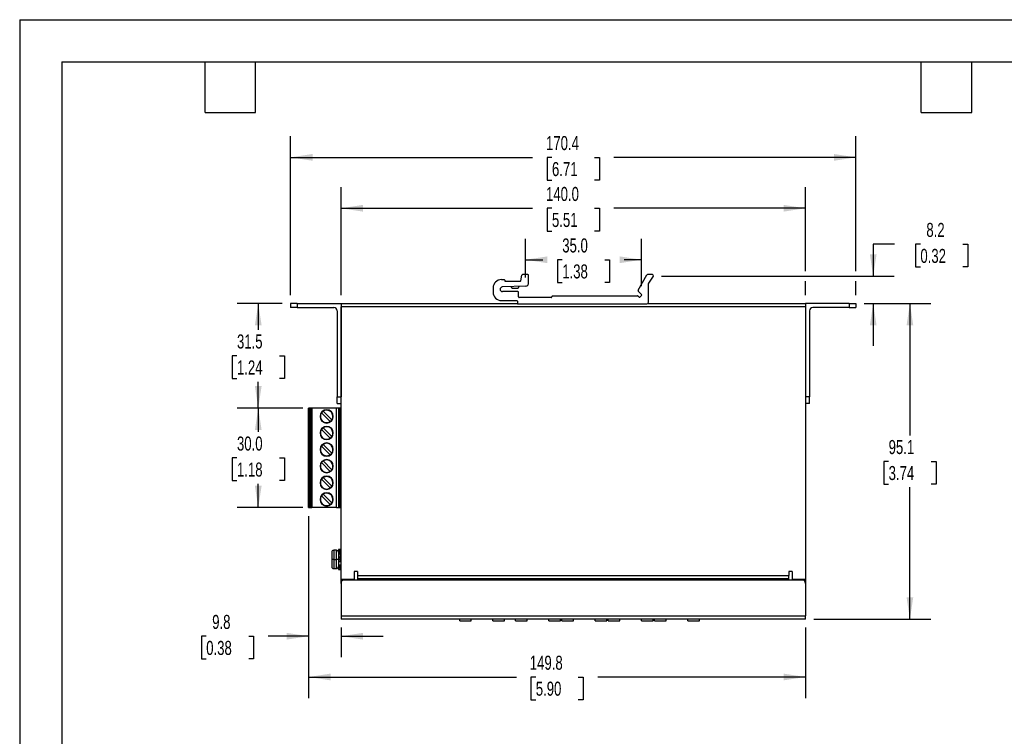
# Model space of a CAD drawing. Header units: millimetres. Extents: x 0 to 559, y 0 to 432.
# Tile 2 of 4: x 0 to 297, y 216 to 432. Entities that reach past the tile are written whole.
import ezdxf

# ---------------------------------------------------------------- set-up
doc = ezdxf.new("R2010")
doc.units = ezdxf.units.MM
doc.header["$LTSCALE"] = 2
doc.layers.add('DIMENSIONS', color=140, linetype='Continuous', lineweight=25)
doc.layers.add('TEXT', color=140, linetype='Continuous', lineweight=25)
doc.styles.add('SLDTEXTSTYLE0', font='TXT', dxfattribs={"width": 0.7})
doc.dimstyles.new('SLDDIMSTYLE1', dxfattribs={"dimtxt": 4.316016, "dimasz": 6.604, "dimexe": 0, "dimexo": 0.0625, "dimgap": 1.079004, "dimtad": 0, "dimtih": 1, "dimtoh": 1, "dimdec": 1, "dimrnd": 1e-09, "dimzin": 12, "dimdsep": 46, "dimtxsty": 'SLDTEXTSTYLE0', "dimsah": 1, "dimcen": 0.09, "dimadec": 0, "dimazin": 3, "dimtfac": 1, "dimtdec": 1, "dimtofl": 0, "dimtmove": 0, "dimatfit": 3, "dimfxl": 0, "dimfrac": 2, "dimtolj": 1, "dimtzin": 12, "dimarcsym": 0})
doc.dimstyles.new('SLDDIMSTYLE2', dxfattribs={"dimtxt": 4.316016, "dimasz": 6.604, "dimexe": 0, "dimexo": 0.0625, "dimgap": 1.079004, "dimtad": 0, "dimtih": 1, "dimtoh": 1, "dimdec": 1, "dimrnd": 1e-09, "dimzin": 12, "dimdsep": 46, "dimtxsty": 'SLDTEXTSTYLE0', "dimsah": 1, "dimcen": 0.09, "dimadec": 0, "dimazin": 3, "dimtfac": 1, "dimtdec": 1, "dimtmove": 0, "dimatfit": 0, "dimfxl": 0, "dimfrac": 2, "dimtolj": 1, "dimtzin": 12, "dimarcsym": 0})
doc.dimstyles.new('SLDDIMSTYLE3', dxfattribs={"dimtxt": 4.316016, "dimasz": 6.604, "dimexe": 0, "dimexo": 0.0625, "dimgap": 1.079004, "dimtad": 0, "dimtih": 1, "dimtoh": 1, "dimdec": 1, "dimrnd": 1e-09, "dimzin": 4, "dimdsep": 46, "dimtxsty": 'SLDTEXTSTYLE0', "dimsah": 1, "dimcen": 0.09, "dimadec": 0, "dimazin": 1, "dimtfac": 1, "dimtdec": 1, "dimtofl": 0, "dimtmove": 0, "dimatfit": 3, "dimfxl": 0, "dimfrac": 2, "dimtolj": 1, "dimtzin": 12, "dimarcsym": 0})

# ---------------------------------------------------------------- blocks, each defined once
blk = doc.blocks.new('_D_14')
at = {"layer": 'DIMENSIONS'}
for p, q in [((152.45, 354.1), (152.45, 365.83)), ((187.47, 351.55), (187.47, 365.83)), ((152.45, 359.48), (157.7, 359.48)), ((163.55, 359.48), (162.1, 359.48)), ((162.1, 359.48), (162.1, 352.62)), ((176.37, 359.48), (177.82, 359.48)), ((177.82, 359.48), (177.82, 352.62)), ((187.47, 359.48), (182.22, 359.48)), ((162.1, 352.62), (163.55, 352.62)), ((177.82, 352.62), (176.37, 352.62))]:
    blk.add_line(p, q, dxfattribs=at)
for points in [[(152.45, 359.48), (159.06, 358.46), (159.06, 360.49)], [(187.47, 359.48), (180.87, 360.49), (180.87, 358.46)]]:
    blk.add_solid(points, dxfattribs=at)
at = {"layer": 'DIMENSIONS', "char_height": 4.233, "attachment_point": 1, "style": 'SLDTEXTSTYLE0'}
for s, insert in [('35.0', (163.55, 365.9)), ('1.38', (163.55, 358.08))]:
    blk.add_mtext(s, dxfattribs=dict(at, insert=insert))
blk = doc.blocks.new('_D_15')
at = {"layer": 'DIMENSIONS'}
for p, q in [((85.36, 314.79), (65.57, 314.79)), ((71.92, 314.79), (71.92, 307.62)), ((65.5, 299.79), (64.05, 299.79)), ((64.05, 299.79), (64.05, 292.93)), ((78.33, 299.79), (79.78, 299.79)), ((79.78, 299.79), (79.78, 292.93)), ((64.05, 292.93), (65.5, 292.93)), ((71.92, 284.79), (71.92, 291.97)), ((79.78, 292.93), (78.33, 292.93)), ((85.36, 284.79), (65.57, 284.79))]:
    blk.add_line(p, q, dxfattribs=at)
for points in [[(71.92, 314.79), (70.9, 308.19), (72.93, 308.19)], [(71.92, 284.79), (72.93, 291.4), (70.9, 291.4)]]:
    blk.add_solid(points, dxfattribs=at)
at = {"layer": 'DIMENSIONS', "char_height": 4.233, "attachment_point": 1, "style": 'SLDTEXTSTYLE0'}
for s, insert in [('30.0', (65.5, 306.22)), ('1.18', (65.5, 298.39))]:
    blk.add_mtext(s, dxfattribs=dict(at, insert=insert))
blk = doc.blocks.new('_D_16')
at = {"layer": 'DIMENSIONS'}
for p, q in [((87.1, 282.25), (87.1, 227.42)), ((236.86, 248.65), (236.86, 227.42)), ((87.1, 233.77), (149.72, 233.77)), ((155.57, 233.77), (154.12, 233.77)), ((154.12, 233.77), (154.12, 226.91)), ((168.39, 233.77), (169.84, 233.77)), ((169.84, 233.77), (169.84, 226.91)), ((236.86, 233.77), (174.24, 233.77)), ((154.12, 226.91), (155.57, 226.91)), ((169.84, 226.91), (168.39, 226.91))]:
    blk.add_line(p, q, dxfattribs=at)
for points in [[(87.1, 233.77), (93.7, 232.76), (93.7, 234.79)], [(236.86, 233.77), (230.26, 234.79), (230.26, 232.76)]]:
    blk.add_solid(points, dxfattribs=at)
at = {"layer": 'DIMENSIONS', "char_height": 4.233, "attachment_point": 1, "style": 'SLDTEXTSTYLE0'}
for s, insert in [('149.8', (153.77, 240.19)), ('5.90', (155.57, 232.37))]:
    blk.add_mtext(s, dxfattribs=dict(at, insert=insert))
blk = doc.blocks.new('_D_17')
at = {"layer": 'DIMENSIONS'}
for p, q in [((87.1, 282.25), (87.1, 239.71)), ((96.86, 248.65), (96.86, 239.71)), ((56.23, 246.06), (54.78, 246.06)), ((54.78, 246.06), (54.78, 239.2)), ((69.06, 246.06), (70.51, 246.06)), ((70.51, 246.06), (70.51, 239.2)), ((87.1, 246.06), (74.91, 246.06)), ((96.86, 246.06), (109.56, 246.06)), ((54.78, 239.2), (56.23, 239.2)), ((70.51, 239.2), (69.06, 239.2))]:
    blk.add_line(p, q, dxfattribs=at)
for points in [[(87.1, 246.06), (80.49, 247.07), (80.49, 245.04)], [(96.86, 246.06), (103.47, 245.04), (103.47, 247.07)]]:
    blk.add_solid(points, dxfattribs=at)
at = {"layer": 'DIMENSIONS', "char_height": 4.233, "attachment_point": 1, "style": 'SLDTEXTSTYLE0'}
for s, insert in [('9.8', (58.03, 252.48)), ('0.38', (56.23, 244.65))]:
    blk.add_mtext(s, dxfattribs=dict(at, insert=insert))
blk = doc.blocks.new('_D_18')
at = {"layer": 'DIMENSIONS'}
for p, q in [((96.86, 348.83), (96.86, 381.34)), ((236.86, 356.05), (236.86, 381.34)), ((96.86, 374.99), (154.6, 374.99)), ((160.45, 374.99), (159, 374.99)), ((159, 374.99), (159, 368.13)), ((173.28, 374.99), (174.73, 374.99)), ((174.73, 374.99), (174.73, 368.13)), ((236.86, 374.99), (179.13, 374.99)), ((159, 368.13), (160.45, 368.13)), ((174.73, 368.13), (173.28, 368.13)), ((236.86, 348.83), (236.86, 353))]:
    blk.add_line(p, q, dxfattribs=at)
for points in [[(96.86, 374.99), (103.47, 373.98), (103.47, 376.01)], [(236.86, 374.99), (230.26, 376.01), (230.26, 373.98)]]:
    blk.add_solid(points, dxfattribs=at)
at = {"layer": 'DIMENSIONS', "char_height": 4.233, "attachment_point": 1, "style": 'SLDTEXTSTYLE0'}
for s, insert in [('140.0', (158.66, 381.42)), ('5.51', (160.45, 373.59))]:
    blk.add_mtext(s, dxfattribs=dict(at, insert=insert))
blk = doc.blocks.new('_D_19')
at = {"layer": 'DIMENSIONS'}
for p, q in [((263.72, 364.16), (257.28, 364.16)), ((257.28, 364.16), (257.28, 354.53)), ((271.5, 364.16), (270.05, 364.16)), ((270.05, 364.16), (270.05, 357.3)), ((284.33, 364.16), (285.78, 364.16)), ((285.78, 364.16), (285.78, 357.3)), ((270.05, 357.3), (271.5, 357.3)), ((285.78, 357.3), (284.33, 357.3)), ((193.5, 354.53), (263.63, 354.53)), ((254.6, 346.29), (263.63, 346.29)), ((257.28, 346.29), (257.28, 333.59))]:
    blk.add_line(p, q, dxfattribs=at)
for points in [[(257.28, 354.53), (258.3, 361.13), (256.27, 361.13)], [(257.28, 346.29), (256.27, 339.69), (258.3, 339.69)]]:
    blk.add_solid(points, dxfattribs=at)
at = {"layer": 'DIMENSIONS', "char_height": 4.233, "attachment_point": 1, "style": 'SLDTEXTSTYLE0'}
for s, insert in [('8.2', (273.3, 370.59)), ('0.32', (271.5, 362.76))]:
    blk.add_mtext(s, dxfattribs=dict(at, insert=insert))
blk = doc.blocks.new('_D_20')
at = {"layer": 'DIMENSIONS'}
for p, q in [((254.6, 346.29), (274.7, 346.29)), ((268.35, 346.29), (268.35, 306.57)), ((261.93, 298.74), (260.48, 298.74)), ((260.48, 298.74), (260.48, 291.88)), ((274.76, 298.74), (276.21, 298.74)), ((276.21, 298.74), (276.21, 291.88)), ((260.48, 291.88), (261.93, 291.88)), ((268.35, 251.19), (268.35, 290.92)), ((276.21, 291.88), (274.76, 291.88)), ((239.4, 251.19), (274.7, 251.19))]:
    blk.add_line(p, q, dxfattribs=at)
for points in [[(268.35, 346.29), (267.33, 339.69), (269.36, 339.69)], [(268.35, 251.19), (269.36, 257.8), (267.33, 257.8)]]:
    blk.add_solid(points, dxfattribs=at)
at = {"layer": 'DIMENSIONS', "char_height": 4.233, "attachment_point": 1, "style": 'SLDTEXTSTYLE0'}
for s, insert in [('95.1', (261.93, 305.17)), ('3.74', (261.93, 297.34))]:
    blk.add_mtext(s, dxfattribs=dict(at, insert=insert))
blk = doc.blocks.new('_D_21')
at = {"layer": 'DIMENSIONS'}
for p, q in [((81.66, 348.83), (81.66, 396.68)), ((252.06, 356.05), (252.06, 396.68)), ((81.66, 390.33), (154.6, 390.33)), ((160.45, 390.33), (159, 390.33)), ((159, 390.33), (159, 383.47)), ((173.28, 390.33), (174.73, 390.33)), ((174.73, 390.33), (174.73, 383.47)), ((252.06, 390.33), (179.13, 390.33)), ((159, 383.47), (160.45, 383.47)), ((174.73, 383.47), (173.28, 383.47)), ((252.06, 348.83), (252.06, 353))]:
    blk.add_line(p, q, dxfattribs=at)
for points in [[(81.66, 390.33), (88.27, 389.31), (88.27, 391.34)], [(252.06, 390.33), (245.46, 391.34), (245.46, 389.31)]]:
    blk.add_solid(points, dxfattribs=at)
at = {"layer": 'DIMENSIONS', "char_height": 4.233, "attachment_point": 1, "style": 'SLDTEXTSTYLE0'}
for s, insert in [('170.4', (158.66, 396.75)), ('6.71', (160.45, 388.92))]:
    blk.add_mtext(s, dxfattribs=dict(at, insert=insert))
blk = doc.blocks.new('_D_22')
at = {"layer": 'DIMENSIONS'}
for p, q in [((79.12, 346.29), (65.57, 346.29)), ((71.92, 346.29), (71.92, 338.37)), ((65.5, 330.54), (64.05, 330.54)), ((64.05, 330.54), (64.05, 323.68)), ((78.33, 330.54), (79.78, 330.54)), ((79.78, 330.54), (79.78, 323.68)), ((64.05, 323.68), (65.5, 323.68)), ((79.78, 323.68), (78.33, 323.68)), ((71.92, 314.79), (71.92, 322.72)), ((85.36, 314.79), (65.57, 314.79))]:
    blk.add_line(p, q, dxfattribs=at)
for points in [[(71.92, 346.29), (70.9, 339.69), (72.93, 339.69)], [(71.92, 314.79), (72.93, 321.4), (70.9, 321.4)]]:
    blk.add_solid(points, dxfattribs=at)
at = {"layer": 'DIMENSIONS', "char_height": 4.233, "attachment_point": 1, "style": 'SLDTEXTSTYLE0'}
for s, insert in [('31.5', (65.5, 336.97)), ('1.24', (65.5, 329.14))]:
    blk.add_mtext(s, dxfattribs=dict(at, insert=insert))

msp = doc.modelspace()

# ---------------------------------------------------------------- linework, layer by layer
at = {"color": 7, "linetype": 'Continuous'}
for q in [(0, 0.01), (558.8, 431.81)]:
    msp.add_line((0, 431.81), q, dxfattribs=at)
for p, q in [((145.21, 353.49), (146.01, 353.49)), ((146.21, 353.29), (146.21, 353.19)), ((151.05, 353.16), (151.38, 354.83)), ((153.21, 354.99), (151.58, 354.99)), ((153.41, 352.56), (153.41, 354.79)), ((186.42, 350.28), (189.08, 354.89)), ((190.71, 354.99), (189.25, 354.99)), ((190.96, 354.53), (189.55, 352.45)), ((142.71, 350.99), (142.71, 349.69)), ((152.45, 351.56), (145.49, 351.29)), ((146.41, 352.99), (150.85, 352.99)), ((148.5, 350.94), (148.53, 350.94)), ((148.78, 350.89), (149.83, 350.89)), ((189.51, 346.69), (189.51, 352.33)), ((150.21, 349.89), (145.51, 349.89)), ((150.41, 348.29), (150.41, 349.69)), ((160.21, 348.09), (150.61, 348.09)), ((160.41, 348.39), (160.41, 348.29)), ((160.61, 348.59), (186.25, 348.59)), ((186.39, 348.54), (186.69, 348.23)), ((187.47, 349.01), (186.45, 350.04)), ((186.98, 348.23), (187.47, 348.73)), ((81.66, 346.29), (81.66, 345.09)), ((83.66, 346.29), (81.66, 346.29)), ((83.66, 345.09), (81.66, 345.09)), ((83.66, 346.29), (83.66, 345.09)), ((83.66, 346.29), (96.86, 346.29)), ((83.66, 345.09), (94.66, 345.09)), ((96.86, 346.29), (96.86, 318.19)), ((96.86, 346.29), (150.04, 346.29)), ((236.86, 345.29), (96.86, 345.29)), ((96.86, 263.19), (96.86, 345.29)), ((145.21, 347.19), (149.81, 347.19)), ((150.01, 346.99), (150.01, 346.39)), ((150.21, 346.19), (189.01, 346.19)), ((189.31, 346.29), (236.86, 346.29)), ((236.86, 346.29), (236.86, 318.19)), ((250.06, 346.29), (236.86, 346.29)), ((236.86, 345.29), (236.86, 263.19)), ((250.06, 345.09), (239.06, 345.09)), ((250.06, 346.29), (250.06, 345.09)), ((250.06, 346.29), (252.06, 346.29)), ((250.06, 345.09), (252.06, 345.09)), ((252.06, 346.29), (252.06, 345.09)), ((95.66, 344.09), (95.66, 318.19)), ((238.06, 344.09), (238.06, 318.19)), ((95.66, 318.19), (96.86, 318.19)), ((95.66, 316.19), (95.66, 318.19)), ((238.06, 318.19), (236.86, 318.19)), ((238.06, 316.19), (238.06, 318.19)), ((87.1, 284.79), (87.1, 314.79)), ((87.3, 314.79), (87.1, 314.79)), ((87.3, 314.79), (87.3, 284.79)), ((87.3, 314.79), (87.4, 314.79)), ((87.4, 314.79), (87.4, 284.79)), ((87.88, 314.79), (87.4, 314.79)), ((87.88, 314.79), (87.88, 284.79)), ((87.9, 314.79), (87.88, 314.79)), ((87.9, 284.79), (87.9, 314.79)), ((88.1, 314.79), (87.9, 314.79)), ((88.1, 314.79), (88.1, 284.79)), ((95.53, 314.79), (88.1, 314.79)), ((95.53, 284.79), (95.53, 314.79)), ((96.13, 314.79), (95.53, 314.79)), ((95.66, 316.19), (96.86, 316.19)), ((96.13, 314.79), (96.13, 284.79)), ((96.5, 314.79), (96.13, 314.79)), ((96.5, 314.79), (96.5, 311.39)), ((96.86, 314.79), (96.5, 314.79)), ((238.06, 316.19), (236.86, 316.19)), ((93.59, 310.73), (90.97, 313.36)), ((91.46, 313.86), (94.09, 311.23)), ((91.46, 308.86), (94.09, 306.23)), ((96.5, 311.39), (96.5, 309.79)), ((96.53, 311.39), (96.5, 311.39)), ((96.5, 309.79), (96.5, 289.79)), ((96.5, 309.79), (96.53, 309.79)), ((96.53, 309.79), (96.53, 311.39)), ((96.53, 309.79), (96.75, 309.79)), ((96.75, 311.39), (96.6, 311.39)), ((96.75, 311.39), (96.75, 309.79)), ((96.86, 311.39), (96.75, 311.39)), ((96.75, 309.79), (96.86, 309.79)), ((90.97, 308.36), (93.59, 305.73)), ((90.97, 303.36), (93.59, 300.73)), ((94.09, 301.23), (91.46, 303.86)), ((93.59, 295.73), (90.97, 298.36)), ((91.46, 298.86), (94.09, 296.23)), ((91.46, 293.86), (94.09, 291.23)), ((93.59, 290.73), (90.97, 293.36)), ((90.97, 288.36), (93.59, 285.73)), ((94.09, 286.23), (91.46, 288.86)), ((96.5, 289.79), (96.5, 288.19)), ((96.53, 289.79), (96.5, 289.79)), ((96.5, 288.19), (96.5, 284.79)), ((96.5, 288.19), (96.53, 288.19)), ((96.53, 288.19), (96.53, 289.79)), ((96.75, 289.79), (96.6, 289.79)), ((96.6, 288.19), (96.75, 288.19)), ((96.75, 289.79), (96.75, 288.19)), ((96.86, 289.79), (96.75, 289.79)), ((96.75, 288.19), (96.86, 288.19)), ((87.1, 284.79), (87.3, 284.79)), ((87.3, 284.79), (87.4, 284.79)), ((87.4, 284.79), (87.88, 284.79)), ((87.88, 284.79), (87.9, 284.79)), ((87.9, 284.79), (88.1, 284.79)), ((95.53, 284.79), (88.1, 284.79)), ((95.53, 284.79), (96.13, 284.79)), ((96.13, 284.79), (96.5, 284.79)), ((96.5, 284.79), (96.86, 284.79)), ((94.06, 271.34), (94.06, 269.19)), ((95.46, 271.94), (94.66, 271.94)), ((94.66, 271.94), (94.66, 269.19)), ((95.46, 269.19), (95.46, 271.94)), ((96.06, 272.11), (96.06, 271.75)), ((96.06, 271.75), (96.06, 271.49)), ((96.06, 271.49), (96.06, 271.35)), ((96.16, 271.35), (96.06, 271.35)), ((96.06, 271.35), (96.06, 271.19)), ((96.06, 271.19), (96.06, 270.76)), ((96.06, 270.76), (96.06, 269.89)), ((96.16, 272.21), (96.16, 271.84)), ((96.76, 272.21), (96.16, 272.21)), ((96.16, 272.21), (96.16, 272.21)), ((96.16, 271.84), (96.16, 271.75)), ((96.16, 271.84), (96.76, 271.84)), ((96.16, 271.75), (96.16, 271.68)), ((96.76, 271.75), (96.16, 271.75)), ((96.76, 271.68), (96.16, 271.68)), ((96.16, 271.68), (96.16, 271.42)), ((96.16, 271.42), (96.76, 271.42)), ((96.16, 271.42), (96.16, 271.35)), ((96.16, 271.35), (96.16, 271.27)), ((96.76, 271.27), (96.16, 271.27)), ((96.16, 271.27), (96.16, 270.86)), ((96.76, 270.86), (96.16, 270.86)), ((96.16, 270.86), (96.16, 270.81)), ((96.16, 270.81), (96.16, 269.92)), ((96.76, 270.81), (96.16, 270.81)), ((96.76, 271.84), (96.76, 272.21)), ((96.76, 272.21), (96.76, 272.21)), ((96.76, 271.75), (96.76, 271.84)), ((96.76, 271.68), (96.76, 271.75)), ((96.76, 271.42), (96.76, 271.68)), ((96.76, 271.35), (96.76, 271.42)), ((96.76, 271.27), (96.76, 271.35)), ((96.86, 271.35), (96.76, 271.35)), ((96.76, 270.86), (96.76, 271.27)), ((96.76, 270.81), (96.76, 270.86)), ((96.76, 269.92), (96.76, 270.81)), ((94.66, 269.19), (94.06, 269.19)), ((94.06, 269.19), (94.06, 267.04)), ((94.66, 269.19), (95.46, 269.19)), ((94.66, 269.19), (94.66, 266.44)), ((96.06, 269.19), (95.46, 269.19)), ((95.46, 266.44), (95.46, 269.19)), ((96.06, 269.89), (96.06, 269.69)), ((96.16, 269.69), (96.06, 269.69)), ((96.06, 269.69), (96.06, 269.66)), ((96.06, 269.66), (96.06, 269.19)), ((96.06, 269.19), (96.06, 268.73)), ((96.06, 268.73), (96.06, 268.69)), ((96.16, 268.69), (96.06, 268.69)), ((96.06, 268.69), (96.06, 268.49)), ((96.86, 268.49), (96.06, 268.49)), ((96.06, 268.49), (96.06, 268.47)), ((96.86, 268.47), (96.06, 268.47)), ((96.06, 268.47), (96.06, 267.55)), ((96.06, 267.52), (96.06, 267.2)), ((96.06, 267.2), (96.06, 267.04)), ((96.16, 269.92), (96.16, 269.89)), ((96.16, 269.92), (96.76, 269.92)), ((96.76, 269.89), (96.16, 269.89)), ((96.16, 269.89), (96.16, 269.79)), ((96.76, 269.79), (96.16, 269.79)), ((96.16, 269.79), (96.16, 269.69)), ((96.16, 269.69), (96.16, 269.68)), ((96.76, 269.68), (96.16, 269.68)), ((96.16, 269.68), (96.16, 269.19)), ((96.76, 269.19), (96.16, 269.19)), ((96.16, 269.19), (96.16, 268.71)), ((96.16, 268.71), (96.16, 268.69)), ((96.16, 268.71), (96.76, 268.71)), ((96.16, 268.69), (96.16, 268.59)), ((96.16, 268.59), (96.76, 268.59)), ((96.76, 267.47), (96.16, 267.47)), ((96.16, 267.47), (96.16, 267.12)), ((96.16, 267.12), (96.76, 267.12)), ((96.16, 267.12), (96.16, 267.04)), ((96.76, 269.89), (96.76, 269.92)), ((96.76, 269.79), (96.76, 269.89)), ((96.76, 269.69), (96.76, 269.79)), ((96.86, 269.69), (96.76, 269.69)), ((96.76, 269.68), (96.76, 269.69)), ((96.76, 269.19), (96.76, 269.68)), ((96.76, 268.71), (96.76, 269.19)), ((96.76, 268.69), (96.76, 268.71)), ((96.76, 268.59), (96.76, 268.69)), ((96.86, 268.69), (96.76, 268.69)), ((96.76, 267.12), (96.76, 267.47)), ((96.76, 267.04), (96.76, 267.12)), ((94.66, 266.44), (95.46, 266.44)), ((96.16, 267.04), (96.06, 267.04)), ((96.06, 267.04), (96.06, 266.9)), ((96.06, 266.9), (96.06, 266.64)), ((96.06, 266.64), (96.06, 266.28)), ((96.16, 267.04), (96.16, 266.97)), ((96.16, 266.97), (96.16, 266.71)), ((96.76, 266.97), (96.16, 266.97)), ((96.16, 266.71), (96.16, 266.64)), ((96.16, 266.71), (96.76, 266.71)), ((96.76, 266.64), (96.16, 266.64)), ((96.16, 266.64), (96.16, 266.55)), ((96.76, 266.55), (96.16, 266.55)), ((96.16, 266.55), (96.16, 266.18)), ((96.16, 266.18), (96.76, 266.18)), ((96.16, 266.18), (96.16, 266.18)), ((96.76, 266.97), (96.76, 267.04)), ((96.86, 267.04), (96.76, 267.04)), ((96.76, 266.71), (96.76, 266.97)), ((96.76, 266.64), (96.76, 266.71)), ((96.76, 266.55), (96.76, 266.64)), ((96.76, 266.18), (96.76, 266.55)), ((96.76, 266.18), (96.76, 266.18)), ((101.86, 265.59), (100.86, 265.59)), ((100.86, 265.59), (100.86, 263.19)), ((101.86, 265.59), (101.86, 264.39)), ((101.86, 264.39), (231.86, 264.39)), ((101.86, 264.39), (101.86, 263.39)), ((231.86, 265.59), (231.86, 264.39)), ((232.86, 265.59), (231.86, 265.59)), ((231.86, 263.39), (231.86, 264.39)), ((232.86, 265.59), (232.86, 263.19)), ((96.86, 261.99), (96.86, 263.19)), ((100.86, 263.19), (96.86, 263.19)), ((96.86, 261.99), (96.86, 252.19)), ((97.86, 263.19), (97.86, 262.99)), ((235.86, 262.99), (97.86, 262.99)), ((100.86, 262.99), (100.86, 263.19)), ((231.86, 263.39), (101.86, 263.39)), ((101.86, 263.39), (101.86, 262.99)), ((231.86, 262.99), (231.86, 263.39)), ((232.86, 263.19), (232.86, 262.99)), ((236.86, 263.19), (232.86, 263.19)), ((235.86, 262.99), (235.86, 263.19)), ((236.86, 263.19), (236.86, 261.99)), ((236.86, 261.99), (236.86, 252.19)), ((96.86, 252.19), (236.86, 252.19)), ((96.86, 252.19), (96.86, 251.19)), ((236.86, 251.19), (96.86, 251.19)), ((132.63, 250.7), (132.63, 251.19)), ((132.63, 250.7), (136.13, 250.7)), ((136.13, 250.7), (136.13, 251.19)), ((142.63, 250.7), (142.63, 251.19)), ((142.63, 250.7), (146.13, 250.7)), ((146.13, 250.7), (146.13, 251.19)), ((149.49, 250.69), (149.49, 251.19)), ((149.49, 250.69), (152.99, 250.69)), ((152.99, 250.69), (152.99, 251.19)), ((159.49, 250.69), (159.49, 251.19)), ((159.49, 250.69), (162.99, 250.69)), ((162.99, 250.69), (162.99, 251.19)), ((163.46, 250.69), (163.46, 251.19)), ((163.46, 250.69), (166.96, 250.69)), ((166.96, 250.69), (166.96, 251.19)), ((173.46, 250.69), (173.46, 251.19)), ((173.46, 250.69), (176.96, 250.69)), ((176.96, 250.69), (176.96, 251.19)), ((177.43, 250.69), (177.43, 251.19)), ((177.43, 250.69), (180.93, 250.69)), ((180.93, 250.69), (180.93, 251.19)), ((187.43, 250.69), (187.43, 251.19)), ((187.43, 250.69), (190.93, 250.69)), ((190.93, 250.69), (190.93, 251.19)), ((191.4, 250.69), (191.4, 251.19)), ((191.4, 250.69), (194.9, 250.69)), ((194.9, 250.69), (194.9, 251.19)), ((201.4, 250.69), (201.4, 251.19)), ((201.4, 250.69), (204.9, 250.69)), ((204.9, 250.69), (204.9, 251.19)), ((236.86, 251.19), (236.86, 252.19))]:
    msp.add_line(p, q)
at = {"flags": 128}
for points in [[(148.09, 351.39), (148.11, 351.29), (148.23, 351.11), (148.23, 351.11)], [(96.16, 270.81), (96.14, 270.81), (96.13, 270.81), (96.11, 270.81), (96.09, 270.8), (96.08, 270.79), (96.07, 270.78), (96.07, 270.77), (96.06, 270.76)], [(96.86, 270.76), (96.86, 270.77), (96.86, 270.78), (96.85, 270.79), (96.83, 270.8), (96.82, 270.81), (96.8, 270.81), (96.78, 270.81), (96.76, 270.81)]]:
    msp.add_lwpolyline(points, dxfattribs=at)
for centre, radius, start, end in [((145.21, 350.99), 2.5, 90, 180), ((146.01, 353.29), 0.2, 0, 90), ((146.41, 353.19), 0.2, 180, 270), ((151.58, 354.79), 0.2, 90, 168.6901), ((153.21, 354.79), 0.2, 0, 90), ((189.25, 354.79), 0.2, 90, 150), ((190.71, 354.69), 0.3, 325.8066, 90), ((145.51, 350.59), 0.7, 92.1711, 270), ((148.73, 351.59), 0.7, 196.8397, 270), ((148.65, 351.49), 0.568, 190.2618, 257.4279), ((149.87, 351.59), 0.7, 270, 351.1231), ((149.89, 351.55), 0.657, 278.5112, 354.6316), ((150.85, 353.19), 0.2, 270, 348.6901), ((152.41, 352.56), 1, 272.1711, 0), ((186.59, 350.18), 0.2, 150, 225), ((189.71, 352.33), 0.2, 145.8066, 180), ((145.21, 349.69), 2.5, 180, 270), ((150.21, 349.69), 0.2, 0, 90), ((150.61, 348.29), 0.2, 180, 270), ((160.21, 348.29), 0.2, 270, 0), ((160.61, 348.39), 0.2, 90, 180), ((186.25, 348.39), 0.2, 45, 90), ((186.84, 348.38), 0.2, 225, 315), ((187.33, 348.87), 0.2, 315, 45), ((94.66, 344.09), 1, 0, 90), ((149.81, 346.99), 0.2, 0, 90), ((150.21, 346.39), 0.2, 180, 270), ((189.01, 346.69), 0.5, 270, 360), ((239.06, 344.09), 1, 90, 180), ((92.53, 312.29), 2, 0, 180), ((92.53, 312.29), 2, 180, 0), ((92.53, 312.29), 1.89, 145.6635, 225), ((92.53, 312.29), 1.89, 124.3365, 145.6635), ((92.53, 312.29), 1.89, 45, 124.3365), ((92.53, 312.29), 1.89, 325.6635, 45), ((92.53, 307.29), 2, 0, 180), ((92.53, 307.29), 1.89, 124.3365, 145.6635), ((92.53, 312.29), 1.89, 225, 304.3365), ((92.53, 307.29), 1.89, 45, 124.3365), ((92.53, 312.29), 1.89, 304.3365, 325.6635), ((92.53, 307.29), 2, 180, 0), ((92.53, 307.29), 1.89, 145.6635, 225), ((92.53, 307.29), 1.89, 225, 304.3365), ((92.53, 307.29), 1.89, 304.3365, 325.6635), ((92.53, 307.29), 1.89, 325.6635, 45), ((92.53, 302.29), 2, 0, 180), ((92.53, 302.29), 1.89, 145.6635, 225), ((92.53, 302.29), 1.89, 124.3365, 145.6635), ((92.53, 302.29), 1.89, 45, 124.3365), ((92.53, 302.29), 1.89, 325.6635, 45), ((92.53, 302.29), 2, 180, 0), ((92.53, 302.29), 1.89, 225, 304.3365), ((92.53, 302.29), 1.89, 304.3365, 325.6635), ((92.53, 297.29), 2, 0, 180), ((92.53, 297.29), 2, 180, 0), ((92.53, 297.29), 1.89, 145.6635, 225), ((92.53, 297.29), 1.89, 124.3365, 145.6635), ((92.53, 297.29), 1.89, 45, 124.3365), ((92.53, 297.29), 1.89, 325.6635, 45), ((92.53, 292.29), 2, 0, 180), ((92.53, 292.29), 1.89, 124.3365, 145.6635), ((92.53, 297.29), 1.89, 225, 304.3365), ((92.53, 292.29), 1.89, 45, 124.3365), ((92.53, 297.29), 1.89, 304.3365, 325.6635), ((92.53, 292.29), 2, 180, 0), ((92.53, 292.29), 1.89, 145.6635, 225), ((92.53, 292.29), 1.89, 225, 304.3365), ((92.53, 292.29), 1.89, 304.3365, 325.6635), ((92.53, 292.29), 1.89, 325.6635, 45), ((92.53, 287.29), 2, 0, 180), ((92.53, 287.29), 1.89, 145.6635, 225), ((92.53, 287.29), 1.89, 124.3365, 145.6635), ((92.53, 287.29), 1.89, 45, 124.3365), ((92.53, 287.29), 1.89, 325.6635, 45), ((92.53, 287.29), 2, 180, 0), ((92.53, 287.29), 1.89, 225, 304.3365), ((92.53, 287.29), 1.89, 304.3365, 325.6635), ((94.66, 271.34), 0.6, 90, 180), ((95.46, 271.34), 0.6, 0, 90), ((96.16, 272.11), 0.0986, 89.2094, 179.187), ((96.16, 271.74), 0.0935, 85.8131, 175.0874), ((96.15, 271.77), 0.0893, 191.4218, 278.0495), ((96.15, 271.51), 0.0893, 191.4218, 278.0495), ((96.16, 271.18), 0.0927, 85.1841, 174.1938), ((96.16, 270.76), 0.1, 90, 180), ((96.76, 272.11), 0.1, 0, 90), ((96.77, 272.11), 0.0986, 0.813, 90.7906), ((96.77, 271.74), 0.0935, 4.9126, 94.1869), ((96.78, 271.77), 0.0893, 261.9505, 348.5782), ((96.78, 271.51), 0.0893, 261.9505, 348.5782), ((96.77, 271.18), 0.0927, 5.8062, 94.8159), ((96.76, 270.76), 0.1, 0, 90), ((96.14, 269.79), 0.127, 79.2612, 127.0068), ((96.16, 269.89), 0.1, 180, 270), ((96.14, 269.53), 0.146, 80.5358, 121.2353), ((96.14, 268.86), 0.146, 238.7647, 279.4642), ((96.16, 268.49), 0.1, 90, 180), ((96.16, 267.56), 0.094, 184.8526, 273.8378), ((96.16, 267.21), 0.0927, 185.8062, 274.8159), ((96.79, 269.79), 0.127, 52.9932, 100.7388), ((96.76, 269.89), 0.1, 270, 0), ((96.79, 269.53), 0.146, 58.7647, 99.4642), ((96.79, 268.86), 0.146, 260.5358, 301.2353), ((96.76, 268.49), 0.0999, 359.9324, 90.0676), ((96.77, 267.56), 0.0928, 265.405, 355.9045), ((96.77, 267.21), 0.0927, 265.1841, 354.1938), ((94.66, 267.04), 0.6, 180, 270), ((95.46, 267.04), 0.6, 270, 0), ((96.15, 266.88), 0.0893, 81.9505, 168.5782), ((96.15, 266.62), 0.0893, 81.9505, 168.5782), ((96.16, 266.64), 0.0935, 184.9126, 274.1869), ((96.16, 266.28), 0.0986, 180.813, 270.7906), ((96.78, 266.88), 0.0893, 11.4218, 98.0495), ((96.78, 266.62), 0.0893, 11.4218, 98.0495), ((96.77, 266.64), 0.0935, 265.8131, 355.0874), ((96.77, 266.28), 0.0986, 269.2094, 359.187), ((97.86, 261.99), 1, 90, 180), ((235.86, 261.99), 1, 0, 90)]:
    msp.add_arc(centre, radius, start, end)
at = {"layer": 'TEXT'}
for p, q in [((12.7, 419.1), (546.1, 419.1)), ((12.7, 419.1), (12.7, 12.7)), ((55.88, 403.86), (55.88, 419.1)), ((71.12, 403.86), (71.12, 419.1)), ((271.78, 403.86), (271.78, 419.1)), ((287.02, 403.86), (287.02, 419.1)), ((55.88, 403.86), (71.12, 403.86)), ((271.78, 403.86), (287.02, 403.86))]:
    msp.add_line(p, q, dxfattribs=at)

# ---------------------------------------------------------------- dimensions: what is measured, and where the dimension line sits
at = {"layer": 'DIMENSIONS'}
for base, p1, p2, dimstyle, picture, middle in [((252.06, 390.33), (81.66, 346.29), (252.06, 346.29), 'SLDDIMSTYLE1', '_D_21', (166.86, 390.33)), ((96.86, 374.99), (236.86, 346.29), (96.86, 346.29), 'SLDDIMSTYLE3', '_D_18', (166.86, 374.99)), ((152.45, 359.48), (187.47, 349.01), (152.45, 351.56), 'SLDDIMSTYLE3', '_D_14', (169.96, 359.48)), ((87.1, 246.06), (96.86, 251.19), (87.1, 284.79), 'SLDDIMSTYLE2', '_D_17', (62.65, 246.06)), ((87.1, 233.77), (236.86, 251.19), (87.1, 284.79), 'SLDDIMSTYLE1', '_D_16', (161.98, 233.77))]:
    dim = msp.add_linear_dim(base=base, p1=p1, p2=p2, dimstyle=dimstyle, dxfattribs=at)
    dim.commit()
    dim.dimension.update_dxf_attribs({"geometry": picture, "text_midpoint": middle, "dimtype": 160})
for base, p1, p2, dimstyle, picture, middle in [((257.28, 346.29), (190.96, 354.53), (252.06, 346.29), 'SLDDIMSTYLE2', '_D_19', (257.28, 364.16)), ((71.92, 314.79), (81.66, 346.29), (87.9, 314.79), 'SLDDIMSTYLE1', '_D_22', (71.92, 330.54)), ((268.35, 251.19), (252.06, 346.29), (236.86, 251.19), 'SLDDIMSTYLE1', '_D_20', (268.35, 298.74)), ((71.92, 284.79), (87.9, 314.79), (87.9, 284.79), 'SLDDIMSTYLE3', '_D_15', (71.92, 299.79))]:
    dim = msp.add_linear_dim(base=base, p1=p1, p2=p2, angle=90, dimstyle=dimstyle, dxfattribs=at)
    dim.commit()
    dim.dimension.update_dxf_attribs({"geometry": picture, "text_midpoint": middle, "dimtype": 160})

doc.saveas('drawing.dxf')
